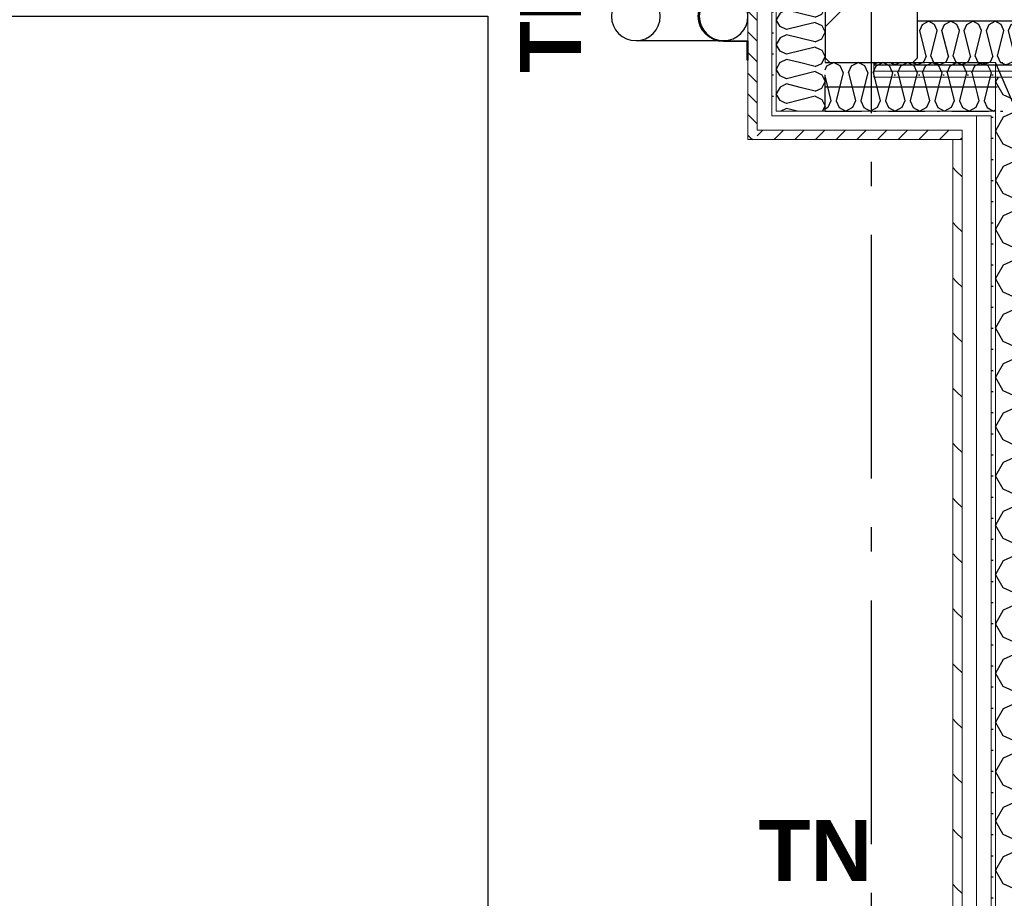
# Model space of a CAD drawing. Header units: millimetres. Extents: x -173281 to 144469, y -85977 to 83288.
# Tile 87 of 88: x -79420 to -77400, y -27627 to -25824. Entities that reach past the tile are written whole.
import ezdxf
from ezdxf.enums import TextEntityAlignment as Align

# ---------------------------------------------------------------- set-up
doc = ezdxf.new("R2010")
doc.units = ezdxf.units.MM
doc.header["$LTSCALE"] = 0.5
doc.header["$MEASUREMENT"] = 0
for name, pattern in [('Akselinje', [1500, 1000, -200, 100, -200]), ('Over snittplan', [260, 150, -50, 10, -50]), ('PLINE', [0]), ('Prikk & stiplet', [1340.555525, 705.555534, -352.777767, 0, -282.222223])]:
    doc.linetypes.add(name, pattern=pattern)
for name, color, linetype in [('222- Søyler', 7, 'Continuous'), ('222- Søyler  (Skravur)', 7, 'Continuous'), ('223- Bjelker', 7, 'Continuous'), ('235- Utvendig kledning og overflate (Skravur)(Nye konstruksjoner)', 7, 'Continuous'), ('242- Ikke-bærende innervegger (Skravur)(Nye konstruksjoner)', 7, 'Continuous'), ('242- Ikke-bærende innervegger(Nye konstruksjoner)', 7, 'Continuous'), ('265- Gesimser_ takrenner og nedløp(Nye konstruksjoner)', 7, 'Continuous'), ('82-- Modullinjer', 7, 'Continuous'), ('832- Tekst bygning(Nye konstruksjoner)', 7, 'Continuous'), ('tiltaksgrense', 7, 'Continuous')]:
    doc.layers.add(name, color=color, linetype=linetype)
doc.layers.add('235- Utvendig kledning og overflate(Nye konstruksjoner)', color=7, linetype='Continuous', lineweight=0)
doc.layers.add('236- Innvendig kledning og overflate(Nye konstruksjoner)', color=7, linetype='Continuous', lineweight=0)
doc.styles.add('GENERATED_STYLE_2', font='arial.ttf')
doc.linetypes.add('Tiltaksgrense', pattern='A,0,[6,A-2607.111 Plan 1. etasje1.Shx,S=4.761905,R=0,X=0,Y=0],-1200,0', length=1200)
pattern_1 = [(180, (0, 0), (0, 86.60254), [0, -50]), (180, (-25, -43.3), (0, 86.60254), [0, -50])]
pattern_2 = [(0, (0, 0), (0, 43.30127), [0, -25]), (0, (12.5, 21.65), (0, 43.30127), [0, -25])]
pattern_3 = [(315, (0, 0), (21.213203, 21.213203), [])]
pattern_4 = [(45, (0, 0), (-21.213203, 21.213203), [])]

# ---------------------------------------------------------------- blocks, each defined once
blk = doc.blocks.new('*X515')
at = {"layer": '242- Ikke-bærende innervegger (Skravur)(Nye konstruksjoner)', "linetype": 'PLINE'}
for p, q in [((-77568.3, -25833.9), (-77555.9, -25826.9)), ((-77543.5, -25833.9), (-77555.9, -25826.9)), ((-77522.8, -25833.9), (-77510.4, -25826.9)), ((-77497.9, -25833.9), (-77510.4, -25826.9)), ((-77477.3, -25833.9), (-77464.8, -25826.9)), ((-77452.4, -25833.9), (-77464.8, -25826.9)), ((-77431.8, -25833.9), (-77419.3, -25826.9)), ((-77406.9, -25833.9), (-77419.3, -25826.9)), ((-77386.2, -25833.9), (-77373.8, -25826.9)), ((-77361.4, -25833.9), (-77373.8, -25826.9)), ((-77340.7, -25833.9), (-77328.3, -25826.9)), ((-77315.8, -25833.9), (-77328.3, -25826.9)), ((-77295.2, -25833.9), (-77282.7, -25826.9)), ((-77270.3, -25833.9), (-77282.7, -25826.9)), ((-77249.6, -25833.9), (-77237.2, -25826.9)), ((-77224.8, -25833.9), (-77237.2, -25826.9)), ((-77204.1, -25833.9), (-77191.7, -25826.9)), ((-77179.2, -25833.9), (-77191.7, -25826.9)), ((-77158.6, -25833.9), (-77146.2, -25826.9)), ((-77133.7, -25833.9), (-77146.2, -25826.9)), ((-77113.1, -25833.9), (-77100.6, -25826.9)), ((-77088.2, -25833.9), (-77100.6, -25826.9)), ((-77067.5, -25833.9), (-77055.1, -25826.9)), ((-77042.7, -25833.9), (-77055.1, -25826.9)), ((-77022, -25833.9), (-77009.6, -25826.9)), ((-76997.1, -25833.9), (-77009.6, -25826.9)), ((-76976.5, -25833.9), (-76964, -25826.9)), ((-76951.6, -25833.9), (-76964, -25826.9)), ((-76931, -25833.9), (-76918.5, -25826.9)), ((-76906.1, -25833.9), (-76918.5, -25826.9)), ((-76885.4, -25833.9), (-76873, -25826.9)), ((-76860.6, -25833.9), (-76873, -25826.9)), ((-76839.9, -25833.9), (-76827.5, -25826.9)), ((-76815, -25833.9), (-76827.5, -25826.9)), ((-76794.4, -25833.9), (-76781.9, -25826.9)), ((-76769.5, -25833.9), (-76781.9, -25826.9)), ((-76748.8, -25833.9), (-76736.4, -25826.9)), ((-76724, -25833.9), (-76736.4, -25826.9)), ((-76703.3, -25833.9), (-76690.9, -25826.9)), ((-76678.4, -25833.9), (-76690.9, -25826.9)), ((-76657.8, -25833.9), (-76645.4, -25826.9)), ((-76632.9, -25833.9), (-76645.4, -25826.9)), ((-76612.3, -25833.9), (-76599.8, -25826.9)), ((-76587.4, -25833.9), (-76599.8, -25826.9)), ((-76566.7, -25833.9), (-76554.3, -25826.9)), ((-76541.9, -25833.9), (-76554.3, -25826.9)), ((-76521.2, -25833.9), (-76508.8, -25826.9)), ((-76496.3, -25833.9), (-76508.8, -25826.9)), ((-76475.7, -25833.9), (-76468.2, -25829.7)), ((-77573.9, -25846.1), (-77568.3, -25833.9)), ((-77560.7, -25898.9), (-77573.9, -25846.1)), ((-77551.1, -25898.9), (-77537.9, -25846.1)), ((-77537.9, -25846.1), (-77543.5, -25833.9)), ((-77528.4, -25846.1), (-77522.8, -25833.9)), ((-77515.2, -25898.9), (-77528.4, -25846.1)), ((-77505.6, -25898.9), (-77492.4, -25846.1)), ((-77492.4, -25846.1), (-77497.9, -25833.9)), ((-77482.8, -25846.1), (-77477.3, -25833.9)), ((-77469.6, -25898.9), (-77482.8, -25846.1)), ((-77460.1, -25898.9), (-77446.9, -25846.1)), ((-77446.9, -25846.1), (-77452.4, -25833.9)), ((-77437.3, -25846.1), (-77431.8, -25833.9)), ((-77424.1, -25898.9), (-77437.3, -25846.1)), ((-77414.5, -25898.9), (-77401.3, -25846.1)), ((-77401.3, -25846.1), (-77406.9, -25833.9)), ((-77391.8, -25846.1), (-77386.2, -25833.9)), ((-77378.6, -25898.9), (-77391.8, -25846.1)), ((-77369, -25898.9), (-77355.8, -25846.1)), ((-77355.8, -25846.1), (-77361.4, -25833.9)), ((-77346.2, -25846.1), (-77340.7, -25833.9)), ((-77333, -25898.9), (-77346.2, -25846.1)), ((-77323.5, -25898.9), (-77310.3, -25846.1)), ((-77310.3, -25846.1), (-77315.8, -25833.9)), ((-77300.7, -25846.1), (-77295.2, -25833.9)), ((-77287.5, -25898.9), (-77300.7, -25846.1)), ((-77278, -25898.9), (-77264.8, -25846.1)), ((-77264.8, -25846.1), (-77270.3, -25833.9)), ((-77255.2, -25846.1), (-77249.6, -25833.9)), ((-77242, -25898.9), (-77255.2, -25846.1)), ((-77232.4, -25898.9), (-77219.2, -25846.1)), ((-77219.2, -25846.1), (-77224.8, -25833.9)), ((-77209.7, -25846.1), (-77204.1, -25833.9)), ((-77196.5, -25898.9), (-77209.7, -25846.1)), ((-77186.9, -25898.9), (-77173.7, -25846.1)), ((-77173.7, -25846.1), (-77179.2, -25833.9)), ((-77164.1, -25846.1), (-77158.6, -25833.9)), ((-77150.9, -25898.9), (-77164.1, -25846.1)), ((-77141.4, -25898.9), (-77128.2, -25846.1)), ((-77128.2, -25846.1), (-77133.7, -25833.9)), ((-77118.6, -25846.1), (-77113.1, -25833.9)), ((-77105.4, -25898.9), (-77118.6, -25846.1)), ((-77095.8, -25898.9), (-77082.6, -25846.1)), ((-77082.6, -25846.1), (-77088.2, -25833.9)), ((-77073.1, -25846.1), (-77067.5, -25833.9)), ((-77059.9, -25898.9), (-77073.1, -25846.1)), ((-77050.3, -25898.9), (-77037.1, -25846.1)), ((-77037.1, -25846.1), (-77042.7, -25833.9)), ((-77027.6, -25846.1), (-77022, -25833.9)), ((-77014.4, -25898.9), (-77027.6, -25846.1)), ((-77004.8, -25898.9), (-76991.6, -25846.1)), ((-76991.6, -25846.1), (-76997.1, -25833.9)), ((-76982, -25846.1), (-76976.5, -25833.9)), ((-76968.8, -25898.9), (-76982, -25846.1)), ((-76959.3, -25898.9), (-76946.1, -25846.1)), ((-76946.1, -25846.1), (-76951.6, -25833.9)), ((-76936.5, -25846.1), (-76931, -25833.9)), ((-76923.3, -25898.9), (-76936.5, -25846.1)), ((-76913.7, -25898.9), (-76900.5, -25846.1)), ((-76900.5, -25846.1), (-76906.1, -25833.9)), ((-76891, -25846.1), (-76885.4, -25833.9)), ((-76877.8, -25898.9), (-76891, -25846.1)), ((-76868.2, -25898.9), (-76855, -25846.1)), ((-76855, -25846.1), (-76860.6, -25833.9)), ((-76845.4, -25846.1), (-76839.9, -25833.9)), ((-76832.2, -25898.9), (-76845.4, -25846.1)), ((-76822.7, -25898.9), (-76809.5, -25846.1)), ((-76809.5, -25846.1), (-76815, -25833.9)), ((-76799.9, -25846.1), (-76794.4, -25833.9)), ((-76786.7, -25898.9), (-76799.9, -25846.1)), ((-76777.2, -25898.9), (-76764, -25846.1)), ((-76764, -25846.1), (-76769.5, -25833.9)), ((-76754.4, -25846.1), (-76748.8, -25833.9)), ((-76741.2, -25898.9), (-76754.4, -25846.1)), ((-76731.6, -25898.9), (-76718.4, -25846.1)), ((-76718.4, -25846.1), (-76724, -25833.9)), ((-76708.9, -25846.1), (-76703.3, -25833.9)), ((-76695.7, -25898.9), (-76708.9, -25846.1)), ((-76686.1, -25898.9), (-76672.9, -25846.1)), ((-76672.9, -25846.1), (-76678.4, -25833.9)), ((-76663.3, -25846.1), (-76657.8, -25833.9)), ((-76650.1, -25898.9), (-76663.3, -25846.1)), ((-76640.6, -25898.9), (-76627.4, -25846.1)), ((-76627.4, -25846.1), (-76632.9, -25833.9)), ((-76617.8, -25846.1), (-76612.3, -25833.9)), ((-76604.6, -25898.9), (-76617.8, -25846.1)), ((-76595, -25898.9), (-76581.8, -25846.1)), ((-76581.8, -25846.1), (-76587.4, -25833.9)), ((-76572.3, -25846.1), (-76566.7, -25833.9)), ((-76559.1, -25898.9), (-76572.3, -25846.1)), ((-76549.5, -25898.9), (-76536.3, -25846.1)), ((-76536.3, -25846.1), (-76541.9, -25833.9)), ((-76526.8, -25846.1), (-76521.2, -25833.9)), ((-76513.6, -25898.9), (-76526.8, -25846.1)), ((-76504, -25898.9), (-76490.8, -25846.1)), ((-76490.8, -25846.1), (-76496.3, -25833.9)), ((-76481.2, -25846.1), (-76475.7, -25833.9)), ((-76468.2, -25898.3), (-76481.2, -25846.1)), ((-77566.2, -25911), (-77578.7, -25916.9)), ((-77560.7, -25898.9), (-77566.2, -25911)), ((-77551.1, -25898.9), (-77545.6, -25911)), ((-77545.6, -25911), (-77533.1, -25916.9)), ((-77520.7, -25911), (-77533.1, -25916.9)), ((-77515.2, -25898.9), (-77520.7, -25911)), ((-77505.6, -25898.9), (-77500, -25911)), ((-77500, -25911), (-77487.6, -25916.9)), ((-77475.2, -25911), (-77487.6, -25916.9)), ((-77469.6, -25898.9), (-77475.2, -25911)), ((-77460.1, -25898.9), (-77454.5, -25911)), ((-77454.5, -25911), (-77442.1, -25916.9)), ((-77429.7, -25911), (-77442.1, -25916.9)), ((-77424.1, -25898.9), (-77429.7, -25911)), ((-77414.5, -25898.9), (-77409, -25911)), ((-77409, -25911), (-77396.6, -25916.9)), ((-77384.1, -25911), (-77396.6, -25916.9)), ((-77378.6, -25898.9), (-77384.1, -25911)), ((-77369, -25898.9), (-77363.5, -25911)), ((-77363.5, -25911), (-77351, -25916.9)), ((-77338.6, -25911), (-77351, -25916.9)), ((-77333, -25898.9), (-77338.6, -25911)), ((-77323.5, -25898.9), (-77317.9, -25911)), ((-77317.9, -25911), (-77305.5, -25916.9)), ((-77293.1, -25911), (-77305.5, -25916.9)), ((-77287.5, -25898.9), (-77293.1, -25911)), ((-77278, -25898.9), (-77272.4, -25911)), ((-77272.4, -25911), (-77260, -25916.9)), ((-77247.5, -25911), (-77260, -25916.9)), ((-77242, -25898.9), (-77247.5, -25911)), ((-77232.4, -25898.9), (-77226.9, -25911)), ((-77226.9, -25911), (-77214.4, -25916.9)), ((-77202, -25911), (-77214.4, -25916.9)), ((-77196.5, -25898.9), (-77202, -25911)), ((-77186.9, -25898.9), (-77181.4, -25911)), ((-77181.4, -25911), (-77168.9, -25916.9)), ((-77156.5, -25911), (-77168.9, -25916.9)), ((-77150.9, -25898.9), (-77156.5, -25911)), ((-77141.4, -25898.9), (-77135.8, -25911)), ((-77135.8, -25911), (-77123.4, -25916.9)), ((-77111, -25911), (-77123.4, -25916.9)), ((-77105.4, -25898.9), (-77111, -25911)), ((-77095.8, -25898.9), (-77090.3, -25911)), ((-77090.3, -25911), (-77077.9, -25916.9)), ((-77065.4, -25911), (-77077.9, -25916.9)), ((-77059.9, -25898.9), (-77065.4, -25911)), ((-77050.3, -25898.9), (-77044.8, -25911)), ((-77044.8, -25911), (-77032.3, -25916.9)), ((-77019.9, -25911), (-77032.3, -25916.9)), ((-77014.4, -25898.9), (-77019.9, -25911)), ((-77004.8, -25898.9), (-76999.2, -25911)), ((-76999.2, -25911), (-76986.8, -25916.9)), ((-76974.4, -25911), (-76986.8, -25916.9)), ((-76968.8, -25898.9), (-76974.4, -25911)), ((-76959.3, -25898.9), (-76953.7, -25911)), ((-76953.7, -25911), (-76941.3, -25916.9)), ((-76928.8, -25911), (-76941.3, -25916.9)), ((-76923.3, -25898.9), (-76928.8, -25911)), ((-76913.7, -25898.9), (-76908.2, -25911)), ((-76908.2, -25911), (-76895.8, -25916.9)), ((-76883.3, -25911), (-76895.8, -25916.9)), ((-76877.8, -25898.9), (-76883.3, -25911)), ((-76868.2, -25898.9), (-76862.7, -25911)), ((-76862.7, -25911), (-76850.2, -25916.9)), ((-76837.8, -25911), (-76850.2, -25916.9)), ((-76832.2, -25898.9), (-76837.8, -25911)), ((-76822.7, -25898.9), (-76817.1, -25911)), ((-76817.1, -25911), (-76804.7, -25916.9)), ((-76792.3, -25911), (-76804.7, -25916.9)), ((-76786.7, -25898.9), (-76792.3, -25911)), ((-76777.2, -25898.9), (-76771.6, -25911)), ((-76771.6, -25911), (-76759.2, -25916.9)), ((-76746.7, -25911), (-76759.2, -25916.9)), ((-76741.2, -25898.9), (-76746.7, -25911)), ((-76731.6, -25898.9), (-76726.1, -25911)), ((-76726.1, -25911), (-76713.6, -25916.9)), ((-76701.2, -25911), (-76713.6, -25916.9)), ((-76695.7, -25898.9), (-76701.2, -25911)), ((-76686.1, -25898.9), (-76680.6, -25911)), ((-76680.6, -25911), (-76668.1, -25916.9)), ((-76655.7, -25911), (-76668.1, -25916.9)), ((-76650.1, -25898.9), (-76655.7, -25911)), ((-76640.6, -25898.9), (-76635, -25911)), ((-76635, -25911), (-76622.6, -25916.9)), ((-76610.2, -25911), (-76622.6, -25916.9)), ((-76604.6, -25898.9), (-76610.2, -25911)), ((-76595, -25898.9), (-76589.5, -25911)), ((-76589.5, -25911), (-76577.1, -25916.9)), ((-76564.6, -25911), (-76577.1, -25916.9)), ((-76559.1, -25898.9), (-76564.6, -25911)), ((-76549.5, -25898.9), (-76544, -25911)), ((-76544, -25911), (-76531.5, -25916.9)), ((-76519.1, -25911), (-76531.5, -25916.9)), ((-76513.6, -25898.9), (-76519.1, -25911)), ((-76504, -25898.9), (-76498.4, -25911)), ((-76498.4, -25911), (-76486, -25916.9)), ((-76473.6, -25911), (-76486, -25916.9)), ((-76468.2, -25899.1), (-76473.6, -25911)), ((-77659.2, -25911.9), (-77668.2, -25916.2)), ((-77634.8, -25911.9), (-77624.2, -25916.9)), ((-77613.6, -25911.9), (-77624.2, -25916.9)), ((-77589.2, -25911.9), (-77578.7, -25916.9))]:
    blk.add_line(p, q, dxfattribs=at)
blk = doc.blocks.new('*X637')
at = {"layer": '235- Utvendig kledning og overflate (Skravur)(Nye konstruksjoner)', "linetype": 'PLINE'}
for p, q in [((-77787.3, -25931.1), (-77774.7, -25936.8)), ((-77774.7, -25936.8), (-77768.2, -25950.6)), ((-77774.7, -25964.4), (-77768.2, -25950.6)), ((-77788.2, -25970.6), (-77819.1, -25962.9)), ((-77788.2, -25970.6), (-77774.7, -25964.4)), ((-77788.2, -25981.2), (-77846.9, -25995.9)), ((-77788.2, -25981.2), (-77774.7, -25987.4)), ((-77774.7, -25987.4), (-77768.2, -26001.2)), ((-77846.9, -26006.5), (-77858.8, -26011.9)), ((-77846.9, -25995.9), (-77850.5, -25994.3)), ((-77825.2, -26011.9), (-77846.9, -26006.5)), ((-77773.2, -26011.9), (-77768.2, -26001.2))]:
    blk.add_line(p, q, dxfattribs=at)
blk = doc.blocks.new('*X638')
at = {"layer": '235- Utvendig kledning og overflate (Skravur)(Nye konstruksjoner)', "linetype": 'PLINE'}
for p, q in [((-77867.6, -25721.9), (-77868.2, -25723)), ((-77860.5, -25736.8), (-77868.2, -25723)), ((-77788.2, -25728.3), (-77846.9, -25743)), ((-77788.2, -25728.3), (-77774.7, -25734.5)), ((-77846.9, -25743), (-77860.5, -25736.8)), ((-77774.7, -25734.5), (-77768.2, -25748.3)), ((-77774.7, -25762.1), (-77768.2, -25748.3)), ((-77860.5, -25759.7), (-77868.2, -25773.6)), ((-77846.9, -25753.6), (-77860.5, -25759.7)), ((-77788.2, -25768.2), (-77846.9, -25753.6)), ((-77788.2, -25768.2), (-77774.7, -25762.1)), ((-77860.5, -25787.4), (-77868.2, -25773.6)), ((-77846.9, -25793.5), (-77860.5, -25787.4)), ((-77788.2, -25778.9), (-77846.9, -25793.5)), ((-77788.2, -25778.9), (-77774.7, -25785)), ((-77774.7, -25785), (-77768.2, -25798.9)), ((-77846.9, -25804.2), (-77860.5, -25810.3)), ((-77788.2, -25818.8), (-77846.9, -25804.2)), ((-77774.7, -25812.7), (-77768.2, -25798.9)), ((-77860.5, -25810.3), (-77868.2, -25824.1)), ((-77860.5, -25838), (-77868.2, -25824.1)), ((-77788.2, -25829.5), (-77846.9, -25844.1)), ((-77788.2, -25818.8), (-77774.7, -25812.7)), ((-77788.2, -25829.5), (-77774.7, -25835.6)), ((-77846.9, -25844.1), (-77860.5, -25838)), ((-77774.7, -25835.6), (-77768.2, -25849.4)), ((-77774.7, -25863.3), (-77768.2, -25849.4)), ((-77860.5, -25860.9), (-77868.2, -25874.7)), ((-77846.9, -25854.8), (-77860.5, -25860.9)), ((-77788.2, -25869.4), (-77846.9, -25854.8)), ((-77788.2, -25869.4), (-77774.7, -25863.3)), ((-77860.5, -25888.5), (-77868.2, -25874.7)), ((-77846.9, -25894.7), (-77860.5, -25888.5)), ((-77788.2, -25880), (-77846.9, -25894.7)), ((-77788.2, -25880), (-77774.7, -25886.2)), ((-77774.7, -25886.2), (-77768.2, -25900)), ((-77846.9, -25905.3), (-77860.5, -25911.5)), ((-77820.5, -25911.9), (-77846.9, -25905.3)), ((-77773.8, -25911.9), (-77768.2, -25900)), ((-77860.5, -25911.5), (-77860.7, -25911.9))]:
    blk.add_line(p, q, dxfattribs=at)
blk = doc.blocks.new('*X639')
at = {"layer": '235- Utvendig kledning og overflate (Skravur)(Nye konstruksjoner)', "linetype": 'PLINE'}
for p, q in [((-77860.7, -25911.9), (-77868.2, -25925.3)), ((-77860.5, -25939.1), (-77868.2, -25925.3)), ((-77788.2, -25930.6), (-77846.9, -25945.3)), ((-77788.2, -25920), (-77820.5, -25911.9)), ((-77788.2, -25920), (-77774.7, -25913.8)), ((-77788.2, -25930.6), (-77787.3, -25931.1)), ((-77774.7, -25913.8), (-77773.8, -25911.9)), ((-77846.9, -25945.3), (-77860.5, -25939.1)), ((-77860.5, -25962.1), (-77868.2, -25975.9)), ((-77846.9, -25955.9), (-77860.5, -25962.1)), ((-77819.1, -25962.9), (-77846.9, -25955.9)), ((-77860.5, -25989.7), (-77868.2, -25975.9)), ((-77850.5, -25994.3), (-77860.5, -25989.7))]:
    blk.add_line(p, q, dxfattribs=at)
blk = doc.blocks.new('*X640')
at = {"layer": '235- Utvendig kledning og overflate (Skravur)(Nye konstruksjoner)', "linetype": 'PLINE'}
for p, q in [((-77473.5, -26011.3), (-77472.4, -26011.9)), ((-77458.6, -26004.2), (-77472.4, -26011.9)), ((-77457.2, -26001), (-77458.6, -26004.2))]:
    blk.add_line(p, q, dxfattribs=at)
blk = doc.blocks.new('*X641')
at = {"layer": '235- Utvendig kledning og overflate (Skravur)(Nye konstruksjoner)', "linetype": 'PLINE'}
for p in [(-77427.2, -26009), (-77418.2, -26009.9)]:
    blk.add_line(p, (-77421.8, -26011.9), dxfattribs=at)
blk = doc.blocks.new('*X642')
at = {"layer": '235- Utvendig kledning og overflate (Skravur)(Nye konstruksjoner)', "linetype": 'PLINE'}
for p, q in [((-77427.2, -25932), (-77428.1, -25929.9)), ((-77427.2, -25932), (-77441.8, -25990.7)), ((-77452.5, -25990.7), (-77457.2, -26001)), ((-77455.4, -25978.8), (-77452.5, -25990.7)), ((-77441.8, -25990.7), (-77435.7, -26004.2)), ((-77435.7, -26004.2), (-77427.2, -26009))]:
    blk.add_line(p, q, dxfattribs=at)
blk = doc.blocks.new('*X643')
at = {"layer": '235- Utvendig kledning og overflate (Skravur)(Nye konstruksjoner)', "linetype": 'PLINE'}
for p, q in [((-77768.2, -25926.6), (-77764.5, -25918.5)), ((-77764.5, -25918.5), (-77750.7, -25911.9)), ((-77736.8, -25918.5), (-77750.7, -25911.9)), ((-77730.7, -25932), (-77736.8, -25918.5)), ((-77720.1, -25932), (-77713.9, -25918.5)), ((-77713.9, -25918.5), (-77700.1, -25911.9)), ((-77686.3, -25918.5), (-77700.1, -25911.9)), ((-77680.1, -25932), (-77686.3, -25918.5)), ((-77669.5, -25932), (-77663.3, -25918.5)), ((-77663.3, -25918.5), (-77649.5, -25911.9)), ((-77635.7, -25918.5), (-77649.5, -25911.9)), ((-77629.5, -25932), (-77635.7, -25918.5)), ((-77618.9, -25932), (-77612.7, -25918.5)), ((-77612.7, -25918.5), (-77598.9, -25911.9)), ((-77585.1, -25918.5), (-77598.9, -25911.9)), ((-77578.9, -25932), (-77585.1, -25918.5)), ((-77568.3, -25932), (-77562.1, -25918.5)), ((-77562.1, -25918.5), (-77548.3, -25911.9)), ((-77534.5, -25918.5), (-77548.3, -25911.9)), ((-77528.3, -25932), (-77534.5, -25918.5)), ((-77517.7, -25932), (-77511.5, -25918.5)), ((-77511.5, -25918.5), (-77497.7, -25911.9)), ((-77483.9, -25918.5), (-77497.7, -25911.9)), ((-77477.7, -25932), (-77483.9, -25918.5)), ((-77467.1, -25932), (-77461, -25918.5)), ((-77461, -25918.5), (-77447.1, -25911.9)), ((-77433.3, -25918.5), (-77447.1, -25911.9)), ((-77428.1, -25929.9), (-77433.3, -25918.5)), ((-77768.2, -25941.9), (-77756, -25990.7)), ((-77730.7, -25932), (-77745.3, -25990.7)), ((-77720.1, -25932), (-77705.4, -25990.7)), ((-77680.1, -25932), (-77694.8, -25990.7)), ((-77669.5, -25932), (-77654.8, -25990.7)), ((-77629.5, -25932), (-77644.2, -25990.7)), ((-77618.9, -25932), (-77604.2, -25990.7)), ((-77578.9, -25932), (-77593.6, -25990.7)), ((-77568.3, -25932), (-77553.6, -25990.7)), ((-77528.3, -25932), (-77543, -25990.7)), ((-77517.7, -25932), (-77503, -25990.7)), ((-77477.7, -25932), (-77492.4, -25990.7)), ((-77467.1, -25932), (-77455.4, -25978.8)), ((-77756, -25990.7), (-77762.1, -26004.2)), ((-77745.3, -25990.7), (-77739.2, -26004.2)), ((-77705.4, -25990.7), (-77711.6, -26004.2)), ((-77694.8, -25990.7), (-77688.6, -26004.2)), ((-77654.8, -25990.7), (-77661, -26004.2)), ((-77644.2, -25990.7), (-77638, -26004.2)), ((-77604.2, -25990.7), (-77610.4, -26004.2)), ((-77593.6, -25990.7), (-77587.4, -26004.2)), ((-77553.6, -25990.7), (-77559.8, -26004.2)), ((-77543, -25990.7), (-77536.8, -26004.2)), ((-77503, -25990.7), (-77509.2, -26004.2)), ((-77492.4, -25990.7), (-77486.2, -26004.2)), ((-77762.1, -26004.2), (-77768.2, -26007.6)), ((-77739.2, -26004.2), (-77725.4, -26011.9)), ((-77711.6, -26004.2), (-77725.4, -26011.9)), ((-77688.6, -26004.2), (-77674.8, -26011.9)), ((-77661, -26004.2), (-77674.8, -26011.9)), ((-77638, -26004.2), (-77624.2, -26011.9)), ((-77610.4, -26004.2), (-77624.2, -26011.9)), ((-77587.4, -26004.2), (-77573.6, -26011.9)), ((-77559.8, -26004.2), (-77573.6, -26011.9)), ((-77536.8, -26004.2), (-77523, -26011.9)), ((-77509.2, -26004.2), (-77523, -26011.9)), ((-77486.2, -26004.2), (-77473.5, -26011.3))]:
    blk.add_line(p, q, dxfattribs=at)
blk = doc.blocks.new('*X1042')
at = {"layer": '235- Utvendig kledning og overflate (Skravur)(Nye konstruksjoner)', "linetype": 'PLINE'}
for p, q in [((-77413.3, -25941.9), (-77418.2, -25950.6)), ((-77402.7, -25978.2), (-77418.2, -25950.6)), ((-77375.6, -25990.6), (-77402.7, -25978.2)), ((-77375.6, -26011.8), (-77402.7, -26024.2)), ((-77402.7, -26024.2), (-77418.2, -26051.8)), ((-77402.7, -26079.4), (-77418.2, -26051.8)), ((-77375.6, -26091.7), (-77402.7, -26079.4)), ((-77375.6, -26113), (-77402.7, -26125.3)), ((-77402.7, -26125.3), (-77418.2, -26153)), ((-77402.7, -26180.6), (-77418.2, -26153)), ((-77375.6, -26192.9), (-77402.7, -26180.6)), ((-77402.7, -26226.5), (-77418.2, -26254.1)), ((-77375.6, -26214.2), (-77402.7, -26226.5)), ((-77402.7, -26281.8), (-77418.2, -26254.1)), ((-77375.6, -26294.1), (-77402.7, -26281.8)), ((-77402.7, -26327.7), (-77418.2, -26355.3)), ((-77375.6, -26315.3), (-77402.7, -26327.7)), ((-77402.7, -26382.9), (-77418.2, -26355.3)), ((-77375.6, -26395.3), (-77402.7, -26382.9)), ((-77402.7, -26428.8), (-77418.2, -26456.5)), ((-77375.6, -26416.5), (-77402.7, -26428.8)), ((-77402.7, -26484.1), (-77418.2, -26456.5)), ((-77375.6, -26496.4), (-77402.7, -26484.1)), ((-77402.7, -26530), (-77418.2, -26557.6)), ((-77375.6, -26517.7), (-77402.7, -26530)), ((-77402.7, -26585.3), (-77418.2, -26557.6)), ((-77375.6, -26597.6), (-77402.7, -26585.3)), ((-77402.7, -26631.2), (-77418.2, -26658.8)), ((-77375.6, -26618.9), (-77402.7, -26631.2)), ((-77402.7, -26686.4), (-77418.2, -26658.8)), ((-77375.6, -26698.8), (-77402.7, -26686.4)), ((-77402.7, -26732.4), (-77418.2, -26760)), ((-77375.6, -26720), (-77402.7, -26732.4)), ((-77402.7, -26787.6), (-77418.2, -26760)), ((-77375.6, -26799.9), (-77402.7, -26787.6)), ((-77402.7, -26833.5), (-77418.2, -26861.2)), ((-77375.6, -26821.2), (-77402.7, -26833.5)), ((-77402.7, -26888.8), (-77418.2, -26861.2)), ((-77375.6, -26901.1), (-77402.7, -26888.8)), ((-77402.7, -26934.7), (-77418.2, -26962.3)), ((-77375.6, -26922.4), (-77402.7, -26934.7)), ((-77402.7, -26990), (-77418.2, -26962.3)), ((-77375.6, -27002.3), (-77402.7, -26990)), ((-77402.7, -27035.9), (-77418.2, -27063.5)), ((-77375.6, -27023.5), (-77402.7, -27035.9)), ((-77402.7, -27091.1), (-77418.2, -27063.5)), ((-77375.6, -27103.5), (-77402.7, -27091.1)), ((-77402.7, -27137), (-77418.2, -27164.7)), ((-77375.6, -27124.7), (-77402.7, -27137)), ((-77402.7, -27192.3), (-77418.2, -27164.7)), ((-77375.6, -27204.6), (-77402.7, -27192.3)), ((-77402.7, -27238.2), (-77418.2, -27265.8)), ((-77375.6, -27225.9), (-77402.7, -27238.2)), ((-77402.7, -27293.5), (-77418.2, -27265.8)), ((-77375.6, -27305.8), (-77402.7, -27293.5)), ((-77402.7, -27339.4), (-77418.2, -27367)), ((-77375.6, -27327.1), (-77402.7, -27339.4)), ((-77402.7, -27394.6), (-77418.2, -27367)), ((-77375.6, -27407), (-77402.7, -27394.6)), ((-77402.7, -27440.6), (-77418.2, -27468.2)), ((-77375.6, -27428.2), (-77402.7, -27440.6)), ((-77402.7, -27495.8), (-77418.2, -27468.2)), ((-77375.6, -27508.1), (-77402.7, -27495.8)), ((-77402.7, -27541.7), (-77418.2, -27569.4)), ((-77375.6, -27529.4), (-77402.7, -27541.7)), ((-77402.7, -27597), (-77418.2, -27569.4)), ((-77375.6, -27609.3), (-77402.7, -27597))]:
    blk.add_line(p, q, dxfattribs=at)
blk = doc.blocks.new('Standard grid marker[179]', base_point=(-77673.2, 26434.4))
at = {"layer": '82-- Modullinjer', "linetype": 'Akselinje'}
blk.add_line((-77673.2, 26234.4), (-77673.2, -50374.4), dxfattribs=at)
at = {"layer": '82-- Modullinjer', "style": 'GENERATED_STYLE_2'}
for tag, p in [('AC_MarkerText_1_0', (-77800.7, 26644.4)), ('AC_MarkerText_1_1', (-77800.7, -50864.4))]:
    blk.add_attdef(tag, text='', height=175, rotation=90, dxfattribs=at).set_placement(p, align=Align.TOP_CENTER)
blk = doc.blocks.new('Nedløp kompleks[317]', base_point=(-77976.2, -25816.9))
at = {"layer": '265- Gesimser_ takrenner og nedløp(Nye konstruksjoner)', "linetype": 'PLINE'}
for p, q in [((-77976.2, -25766.9), (-78156.2, -25766.9)), ((-78156.2, -25866.9), (-77976.2, -25866.9))]:
    blk.add_line(p, q, dxfattribs=at)
at = {"layer": '265- Gesimser_ takrenner og nedløp(Nye konstruksjoner)', "linetype": 'PLINE', "flags": 128}
for points in [[(-77926.2, -25726.9), (-77926.2, -25766.7), (-77976.2, -25766.7, 1), (-77976.2, -25867.1), (-77926.2, -25867.1), (-77926.2, -25906.9), (-77928.2, -25906.9), (-77928.2, -25868.9), (-77976.2, -25868.9, -1), (-77976.2, -25764.9), (-77928.2, -25764.9), (-77928.2, -25726.9)], [(-77926.2, -25726.9), (-77926.2, -25766.7), (-77976.2, -25766.7, 1), (-77976.2, -25867.1), (-77926.2, -25867.1), (-77926.2, -25906.9), (-77928.2, -25906.9), (-77928.2, -25868.9), (-77976.2, -25868.9, -1), (-77976.2, -25764.9), (-77928.2, -25764.9), (-77928.2, -25726.9)], [(-77926.2, -25726.9), (-77926.2, -25766.7), (-77976.2, -25766.7, 1), (-77976.2, -25867.1), (-77926.2, -25867.1), (-77926.2, -25906.9), (-77928.2, -25906.9), (-77928.2, -25868.9), (-77976.2, -25868.9, -1), (-77976.2, -25764.9), (-77928.2, -25764.9), (-77928.2, -25726.9)], [(-77926.2, -25726.9), (-77926.2, -25766.7), (-77976.2, -25766.7, 1), (-77976.2, -25867.1), (-77926.2, -25867.1), (-77926.2, -25906.9), (-77928.2, -25906.9), (-77928.2, -25868.9), (-77976.2, -25868.9, -1), (-77976.2, -25764.9), (-77928.2, -25764.9), (-77928.2, -25726.9)], [(-77926.2, -25726.9), (-77926.2, -25766.7), (-77976.2, -25766.7, 1), (-77976.2, -25867.1), (-77926.2, -25867.1), (-77926.2, -25906.9), (-77928.2, -25906.9), (-77928.2, -25868.9), (-77976.2, -25868.9, -1), (-77976.2, -25764.9), (-77928.2, -25764.9), (-77928.2, -25726.9)], [(-77976.2, -25866.9, 1), (-77976.2, -25766.9, 1)], [(-77976.2, -25766.9, 1), (-77976.2, -25866.9, 1)], [(-77976.2, -25766.9, 1), (-77976.2, -25866.9, 1)]]:
    blk.add_lwpolyline(points, format="xyb", close=True, dxfattribs=at)
at = {"layer": '265- Gesimser_ takrenner og nedløp(Nye konstruksjoner)', "linetype": 'PLINE'}
for centre, start, end in [((-78156.2, -25816.9), 90, 270), ((-78156.2, -25816.9), 90, 270), ((-78156.2, -25816.9), 270, 90), ((-78156.2, -25816.9), 270, 90), ((-77976.2, -25816.9), 90, 270), ((-77976.2, -25816.9), 270, 90)]:
    blk.add_arc(centre, 50, start, end, dxfattribs=at)

msp = doc.modelspace()

# ---------------------------------------------------------------- hatches: boundary and pattern name
at = {"layer": '222- Søyler  (Skravur)', "linetype": 'Continuous'}
h = msp.add_hatch(dxfattribs=at)
h.set_pattern_fill('Skrålinjer_3', color=256, style=0, pattern_type=2)
h.set_pattern_definition([(45, (0, 0), (-127.2792, 127.2792), [])])
h.paths.add_polyline_path([(-77578.2, -25901.9), (-77578.2, -25731.9), (-77588.2, -25721.9), (-77758.2, -25721.9), (-77768.2, -25731.9), (-77768.2, -25901.9), (-77758.2, -25911.9), (-77588.2, -25911.9)])
at = {"layer": '235- Utvendig kledning og overflate (Skravur)(Nye konstruksjoner)', "linetype": 'Continuous'}
h = msp.add_hatch(dxfattribs=at)
h.set_pattern_fill('Skrålinjer_1', color=256, style=0, pattern_type=2)
h.set_pattern_definition(pattern_3)
h.paths.add_polyline_path([(-77926.2, -25721.9), (-77926.2, -26050.9), (-77907.2, -26050.9), (-77907.2, -25721.9)])
h = msp.add_hatch(dxfattribs=at)
h.set_pattern_fill('Prikker_tett', color=256, style=0, pattern_type=2)
h.set_pattern_definition(pattern_2)
h.paths.add_polyline_path([(-77868.2, -26011.9), (-77868.2, -25721.9), (-77877.2, -25721.9), (-77877.2, -26011.9)])
h = msp.add_hatch(dxfattribs=at)
h.set_pattern_fill('Prikker_tett', color=256, style=0, pattern_type=2)
h.set_pattern_definition(pattern_2)
h.paths.add_polyline_path([(-77868.2, -26011.9), (-77877.2, -26020.9), (-77868.2, -26020.9)])
h = msp.add_hatch(dxfattribs=at)
h.set_pattern_fill('Prikker_tett', color=256, style=0, pattern_type=2)
h.set_pattern_definition(pattern_2)
h.paths.add_polyline_path([(-77877.2, -26011.9), (-77877.2, -26020.9), (-77868.2, -26011.9)])
h = msp.add_hatch(dxfattribs=at)
h.set_pattern_fill('Prikker_tett', color=256, style=0, pattern_type=2)
h.set_pattern_definition(pattern_2)
h.paths.add_polyline_path([(-77868.2, -26020.9), (-77478.9, -26020.9), (-77473.9, -26011.9), (-77868.2, -26011.9)])
h = msp.add_hatch(dxfattribs=at)
h.set_pattern_fill('Prikker_tett', color=256, style=0, pattern_type=2)
h.set_pattern_definition(pattern_2)
h.paths.add_polyline_path([(-77457.2, -26020.9), (-77457.2, -26011.9), (-77473.9, -26011.9), (-77478.9, -26020.9)])
h = msp.add_hatch(dxfattribs=at)
h.set_pattern_fill('Prikker_tett', color=256, style=0, pattern_type=2)
h.set_pattern_definition(pattern_2)
h.paths.add_polyline_path([(-77427.2, -26020.9), (-77427.2, -26011.9), (-77457.2, -26011.9), (-77457.2, -26020.9)])
h = msp.add_hatch(dxfattribs=at)
h.set_pattern_fill('Prikker_tett', color=256, style=0, pattern_type=2)
h.set_pattern_definition(pattern_2)
h.paths.add_polyline_path([(-77418.2, -26020.9), (-77418.2, -26011.9), (-77427.2, -26011.9), (-77427.2, -26020.9)])
h = msp.add_hatch(dxfattribs=at)
h.set_pattern_fill('Prikker_tett', color=256, style=0, pattern_type=2)
h.set_pattern_definition(pattern_2)
h.paths.add_polyline_path([(-77418.2, -28012.9), (-77418.2, -26020.9), (-77427.2, -26020.9), (-77427.2, -28012.9)])
h = msp.add_hatch(dxfattribs=at)
h.set_pattern_fill('Skrålinjer_1', color=256, style=0, pattern_type=2)
h.set_pattern_definition(pattern_3)
h.paths.add_polyline_path([(-77907.2, -26050.9), (-77926.2, -26069.9), (-77907.2, -26069.9)])
h = msp.add_hatch(dxfattribs=at)
h.set_pattern_fill('Skrålinjer_1', color=256, style=0, pattern_type=2)
h.set_pattern_definition(pattern_3)
h.paths.add_polyline_path([(-77907.2, -26050.9), (-77926.2, -26050.9), (-77926.2, -26069.9)])
h = msp.add_hatch(dxfattribs=at)
h.set_pattern_fill('Skrålinjer_1', color=256, style=0, pattern_type=2)
h.set_pattern_definition(pattern_4)
h.paths.add_polyline_path([(-77907.2, -26069.9), (-77506.2, -26069.9), (-77495.6, -26050.9), (-77907.2, -26050.9)])
h = msp.add_hatch(dxfattribs=at)
h.set_pattern_fill('Skrålinjer_1', color=256, style=0, pattern_type=2)
h.set_pattern_definition(pattern_4)
h.paths.add_polyline_path([(-77495.6, -26050.9), (-77506.2, -26069.9), (-77487.2, -26069.9), (-77487.2, -26050.9)])
h = msp.add_hatch(dxfattribs=at)
h.set_pattern_fill('Skrålinjer_2', color=256, style=0, pattern_type=2)
h.set_pattern_definition([(315, (0, 0), (56.56854, 56.56854), [80, 0])])
h.paths.add_polyline_path([(-77487.2, -27933.9), (-77487.2, -26069.9), (-77506.2, -26069.9), (-77506.2, -27933.9)])
at = {"layer": '242- Ikke-bærende innervegger (Skravur)(Nye konstruksjoner)', "linetype": 'Continuous'}
h = msp.add_hatch(dxfattribs=at)
h.set_pattern_fill('Gips', color=256, style=0, pattern_type=2)
h.set_pattern_definition(pattern_1)
h.paths.add_polyline_path([(-77668.2, -25929.4), (-76468.2, -25929.4), (-76468.2, -25916.9), (-77668.2, -25916.9)])
h = msp.add_hatch(dxfattribs=at)
h.set_pattern_fill('Gips', color=256, style=0, pattern_type=2)
h.set_pattern_definition(pattern_1)
h.paths.add_polyline_path([(-77668.2, -25941.9), (-76468.2, -25941.9), (-76468.2, -25929.4), (-77668.2, -25929.4)])

# ---------------------------------------------------------------- linework, layer by layer
at = {"layer": '222- Søyler', "linetype": 'PLINE', "flags": 128}
msp.add_lwpolyline([(-77578.2, -25901.9), (-77578.2, -25731.9), (-77588.2, -25721.9), (-77758.2, -25721.9), (-77768.2, -25731.9), (-77768.2, -25901.9), (-77758.2, -25911.9), (-77588.2, -25911.9)], close=True, dxfattribs=at)
at = {"layer": '223- Bjelker', "linetype": 'Over snittplan'}
for p, q in [((-77768.2, -25911.9), (-70408.7, -25911.9)), ((-77768.2, -26011.9), (-77768.2, -25911.9)), ((-77768.2, -26011.9), (-70408.7, -26011.9))]:
    msp.add_line(p, q, dxfattribs=at)
at = {"layer": '223- Bjelker', "linetype": 'Prikk & stiplet'}
msp.add_line((-77768.2, -25961.9), (-70408.7, -25961.9), dxfattribs=at)
at = {"layer": '235- Utvendig kledning og overflate(Nye konstruksjoner)', "linetype": 'PLINE'}
for p, q in [((-77907.2, -25721.9), (-77907.2, -26020.9)), ((-77877.2, -25721.9), (-77877.2, -26011.9)), ((-77868.2, -25721.9), (-77868.2, -25911.9)), ((-77868.2, -25911.9), (-77868.2, -26011.9)), ((-77877.2, -26011.9), (-77877.2, -26020.9)), ((-77868.2, -26011.9), (-77768.2, -26011.9)), ((-77868.2, -26011.9), (-77768.2, -26011.9)), ((-77768.2, -26011.9), (-77473.9, -26011.9)), ((-77457.2, -26011.9), (-77473.9, -26011.9)), ((-77457.2, -26011.9), (-77427.2, -26011.9)), ((-77427.2, -26011.9), (-77418.2, -26011.9)), ((-77427.2, -26011.9), (-77418.2, -26011.9)), ((-77907.2, -26020.9), (-77907.2, -26050.9)), ((-77877.2, -26020.9), (-77868.2, -26020.9)), ((-77877.2, -26020.9), (-77868.2, -26020.9)), ((-77868.2, -26020.9), (-77487.2, -26020.9)), ((-77478.9, -26020.9), (-77487.2, -26020.9)), ((-77478.9, -26020.9), (-77487.2, -26020.9)), ((-77457.2, -26020.9), (-77478.9, -26020.9)), ((-77457.2, -26020.9), (-77478.9, -26020.9)), ((-77457.2, -26020.9), (-77427.2, -26020.9)), ((-77457.2, -26020.9), (-77457.2, -27982.9)), ((-77457.2, -26020.9), (-77427.2, -26020.9)), ((-77427.2, -27982.9), (-77427.2, -26020.9)), ((-77907.2, -26050.9), (-77877.2, -26050.9)), ((-77907.2, -26050.9), (-77877.2, -26050.9)), ((-77877.2, -26050.9), (-77495.6, -26050.9)), ((-77487.2, -26050.9), (-77495.6, -26050.9)), ((-77487.2, -26069.9), (-77487.2, -26050.9)), ((-77487.2, -26069.9), (-77487.2, -26050.9)), ((-77487.2, -26069.9), (-77506.2, -26069.9)), ((-77487.2, -26069.9), (-77506.2, -26069.9)), ((-77487.2, -26069.9), (-77487.2, -27952.9))]:
    msp.add_line(p, q, dxfattribs=at)
at = {"layer": '235- Utvendig kledning og overflate(Nye konstruksjoner)', "linetype": 'PLINE', "flags": 128}
for points in [[(-77926.2, -25721.9), (-77926.2, -26069.9)], [(-77768.2, -25911.9), (-77768.2, -25721.9)], [(-77418.2, -25911.9), (-77768.2, -25911.9)], [(-77418.2, -25911.9), (-77418.2, -26011.9)], [(-77418.2, -25941.9), (-77218.2, -25941.9)], [(-77418.2, -25941.9), (-77418.2, -28121.9)], [(-77418.2, -28021.9), (-77418.2, -26011.9)], [(-77926.2, -26069.9), (-77907.2, -26069.9)], [(-77907.2, -26069.9), (-77506.2, -26069.9)], [(-77506.2, -26069.9), (-77506.2, -27933.9)]]:
    msp.add_lwpolyline(points, dxfattribs=at)
at = {"layer": '236- Innvendig kledning og overflate(Nye konstruksjoner)', "linetype": 'PLINE'}
msp.add_line((-77668.2, -25929.4), (-76468.2, -25929.4), dxfattribs=at)
at = {"layer": '236- Innvendig kledning og overflate(Nye konstruksjoner)', "linetype": 'PLINE', "flags": 128}
for points in [[(-77668.2, -25916.9), (-77668.2, -25929.4)], [(-77668.2, -25929.4), (-77668.2, -25941.9)], [(-77668.2, -25941.9), (-76468.2, -25941.9)]]:
    msp.add_lwpolyline(points, dxfattribs=at)
at = {"layer": '242- Ikke-bærende innervegger(Nye konstruksjoner)', "linetype": 'PLINE'}
for p, q in [((-76468.2, -25826.9), (-77578.2, -25826.9)), ((-77668.2, -25916.9), (-76468.2, -25916.9))]:
    msp.add_line(p, q, dxfattribs=at)
at = {"layer": '242- Ikke-bærende innervegger(Nye konstruksjoner)', "linetype": 'PLINE', "flags": 128}
msp.add_lwpolyline([(-77668.2, -25911.9), (-77668.2, -25916.9)], dxfattribs=at)
at = {"layer": '832- Tekst bygning(Nye konstruksjoner)', "linetype": 'PLINE'}
msp.add_line((-76468.2, -28121.9), (-77418.2, -25911.9), dxfattribs=at)
at = {"layer": 'tiltaksgrense', "linetype": 'Tiltaksgrense', "flags": 128}
msp.add_lwpolyline([(-55178.2, 5360.6), (-61363.2, 5360.6), (-61363.2, 4883.1), (-69171.4, 4883.1), (-69171.4, 5683.1), (-73578.2, 5683.1), (-73578.2, 6183.1), (-74668.2, 6183.1), (-74668.2, 5683.1), (-76568.2, 5683.1), (-76568.2, -11539.4), (-78159.8, -11539.4), (-78159.8, -15016.9), (-80827.2, -15016.9), (-80827.2, -20056.9), (-78159.8, -20056.9), (-78159.8, -23456.9), (-79618.2, -23456.9), (-79618.2, -25816.9), (-78459.8, -25816.9), (-78459.8, -28216.9), (-79618.2, -28216.9), (-79618.2, -30776.9), (-78618.2, -30776.9), (-78618.2, -46935.2), (-65073.2, -46935.2), (-65073.2, -49374.4), (-60100.5, -49374.4), (-60100.5, -43594.5), (-58646.7, -43594.5), (-58646.7, -35840.5), (-59912.9, -35840.5), (-59912.9, -25512.6), (-59928.6, -25512.6), (-59928.6, -1216.9), (-55178.2, -1216.9)], close=True, dxfattribs=at)

# ---------------------------------------------------------------- block references
at = {"layer": '235- Utvendig kledning og overflate(Nye konstruksjoner)'}
for name in ['*X638', '*X639', '*X637', '*X643', '*X642', '*X1042', '*X640', '*X641']:
    msp.add_blockref(name, (0, 0), dxfattribs=at)
at = {"layer": '242- Ikke-bærende innervegger(Nye konstruksjoner)'}
msp.add_blockref('*X515', (0, 0), dxfattribs=at)
at = {"layer": '265- Gesimser_ takrenner og nedløp(Nye konstruksjoner)', "linetype": 'PLINE'}
msp.add_blockref('Nedløp kompleks[317]', (-77976.2, -25816.9), dxfattribs=at)
at = {"layer": '82-- Modullinjer', "linetype": 'PLINE'}
msp.add_blockref('Standard grid marker[179]', (-77673.2, 26434.4), dxfattribs=at)

# ---------------------------------------------------------------- texts
at = {"layer": '265- Gesimser_ takrenner og nedløp(Nye konstruksjoner)', "linetype": 'Continuous', "insert": (-78394, -25816.9), "char_height": 125, "attachment_point": 2, "rotation": 90, "style": 'GENERATED_STYLE_2'}
msp.add_mtext('\\A1;{\\pqc;\\fArial|b1|i0|c0|p0;\\W1.000000;TN}', dxfattribs=at)
at = {"layer": '265- Gesimser_ takrenner og nedløp(Nye konstruksjoner)', "linetype": 'Continuous', "insert": (-77788.2, -27466.1), "char_height": 125, "attachment_point": 2, "style": 'GENERATED_STYLE_2'}
msp.add_mtext('\\A1;{\\pqc;\\fArial|b1|i0|c0|p0;\\W1.000000;TN}', dxfattribs=at)

doc.saveas('drawing.dxf')
